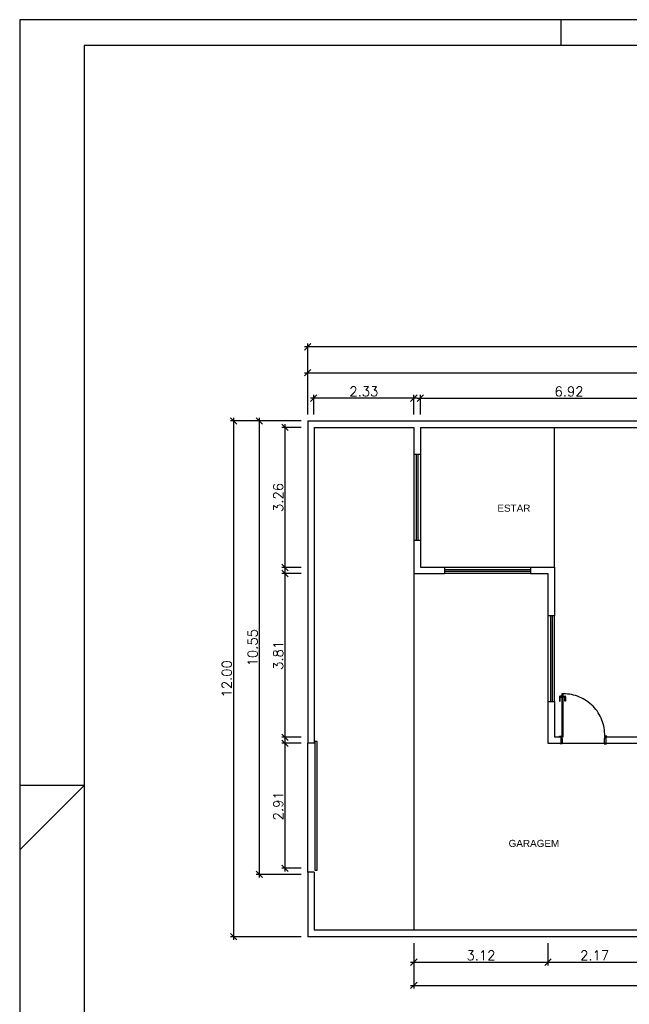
# Model space of a CAD drawing. Header units: millimetres. Extents: x 26 to 1362, y 24 to 358.
# Tile 9 of 256: x 100 to 114, y 295 to 318. Entities that reach past the tile are written whole.
import ezdxf

# ---------------------------------------------------------------- set-up
doc = ezdxf.new("R2010")
doc.units = ezdxf.units.MM
doc.linetypes.add('CONTINU', pattern=[0])
doc.linetypes.add('HIDDEN2', pattern=[4.7625, 3.175, -1.5875])
for name, color, linetype in [('1', 1, 'Continuous'), ('A102', 2, 'Continuous'), ('ARQ-ALVENARIA', 4, 'Continuous'), ('ARQ-COTAS', 30, 'Continuous'), ('ARQ-ESQ-01', 1, 'Continuous'), ('ARQ-PISO', 8, 'Continuous'), ('ARQ-TEXTO3', 3, 'Continuous')]:
    doc.layers.add(name, color=color, linetype=linetype)
doc.styles.add('arial', font='arial.ttf')
doc.styles.add('ROMANS', font='romans.shx')
doc.dimstyles.new('1-150', dxfattribs={"dimscale": 1.5, "dimtxt": 0.15, "dimasz": 0.1, "dimexe": 0.05, "dimexo": 0.1, "dimgap": 0.03, "dimtad": 1, "dimzin": 5, "dimdsep": 46, "dimtxsty": 'ROMANS', "dimblk": 'OBLIQUE', "dimcen": 0, "dimdle": 0.05, "dimclrd": 256, "dimclre": 256, "dimclrt": 2, "dimadec": 0, "dimazin": 0, "dimtfac": 1, "dimtofl": 0, "dimtmove": 2, "dimatfit": 3, "dimfxl": 0.04, "dimtolj": 1, "dimtzin": 1, "dimarcsym": 0})

# ---------------------------------------------------------------- blocks, each defined once
blk = doc.blocks.new('porta 100')
at = {"layer": 'ARQ-ESQ-01'}
for p, q in [((214.955, 18.296), (214.955, 18.189)), ((214.955, 18.189), (214.975, 18.189)), ((215.003, 18.306), (214.965, 18.306)), ((214.975, 18.189), (214.975, 18.281)), ((214.98, 18.286), (215.003, 18.286)), ((215.01, 18.319), (215.003, 18.319)), ((215.003, 18.319), (215.003, 18.276)), ((215.003, 18.276), (215.01, 18.276)), ((215.045, 18.319), (215.051, 18.319)), ((215.051, 18.276), (215.045, 18.276)), ((215.051, 18.319), (215.051, 18.276)), ((215.051, 18.306), (215.09, 18.306)), ((215.075, 18.286), (215.051, 18.286)), ((215.08, 18.189), (215.08, 18.281)), ((215.1, 18.189), (215.08, 18.189)), ((215.1, 18.296), (215.1, 18.189)), ((215.009, 17.362), (214.984, 17.362)), ((215.009, 17.362), (214.984, 17.362)), ((215.019, 17.212), (214.984, 17.212)), ((215.019, 17.212), (214.984, 17.212)), ((215.009, 17.327), (215.009, 17.362)), ((215.009, 17.327), (215.009, 17.362)), ((215.009, 17.327), (215.019, 17.327)), ((215.009, 17.327), (215.019, 17.327)), ((215.019, 17.327), (215.019, 17.212)), ((215.019, 17.327), (215.019, 17.212)), ((215.999, 17.327), (215.999, 17.212)), ((216.009, 17.327), (215.999, 17.327)), ((215.999, 17.212), (216.034, 17.212)), ((216.009, 17.327), (216.009, 17.362)), ((216.009, 17.362), (216.034, 17.362))]:
    blk.add_line(p, q, dxfattribs=at)
blk.add_lwpolyline([(215.044, 17.362), (215.044, 18.362), (215.009, 18.362), (215.009, 17.362)], close=True, dxfattribs=at)
for points in [[(214.984, 17.362), (214.959, 17.362), (214.959, 17.377), (215.009, 17.377), (215.009, 17.362), (215.009, 17.362)], [(214.984, 17.362), (214.959, 17.362), (214.959, 17.377), (215.009, 17.377), (215.009, 17.362), (215.009, 17.362)], [(215.019, 17.212), (215.019, 17.197), (214.969, 17.197), (214.969, 17.212), (214.984, 17.212)], [(215.019, 17.212), (215.019, 17.197), (214.969, 17.197), (214.969, 17.212), (214.984, 17.212)], [(215.999, 17.212), (215.999, 17.197), (216.049, 17.197), (216.049, 17.212), (216.034, 17.212)], [(216.034, 17.362), (216.059, 17.362), (216.059, 17.377), (216.009, 17.377), (216.009, 17.362), (216.009, 17.362)]]:
    blk.add_lwpolyline(points, dxfattribs=at)
at = {"layer": 'ARQ-ESQ-01', "linetype": 'HIDDEN2'}
blk.add_arc((215.053, 17.405), 0.957, 358.3218, 90.5013, dxfattribs=at)
at = {"layer": 'ARQ-ESQ-01'}
for centre, radius, start, end in [((214.965, 18.296), 0.01, 89.9711, 179.9711), ((214.98, 18.281), 0.005, 89.9711, 179.9711), ((215.075, 18.281), 0.005, 359.9711, 89.9711), ((215.09, 18.296), 0.01, 359.9711, 89.9711)]:
    blk.add_arc(centre, radius, start, end, dxfattribs=at)
blk = doc.blocks.new('Formato-A1M-LayOut')
at = {"color": 1}
for p, q in [((0.95, 0.594), (0, 0.594)), ((0, 0.594), (0, 0)), ((0.21, 0.584), (0.21, 0.594)), ((0.025, 0.297), (0, 0.272)), ((0.025, 0.297), (0, 0.297))]:
    blk.add_line(p, q, dxfattribs=at)
at = {"color": 5}
for p, q in [((0.94, 0.584), (0.025, 0.584)), ((0.025, 0.584), (0.025, 0.01))]:
    blk.add_line(p, q, dxfattribs=at)
blk = doc.blocks.new('_Oblique')
at = {"color": 0, "linetype": 'ByBlock', "lineweight": -2}
blk.add_line((-0.5, -0.5), (0.5, 0.5), dxfattribs=at)
blk = doc.blocks.new('*D21')
at = {"layer": 'ARQ-COTAS', "lineweight": -2, "transparency": 16777216}
for p, q in [((106.261, 308.315), (106.261, 309.364)), ((134.171, 308.315), (134.171, 309.364)), ((106.186, 309.289), (134.246, 309.289))]:
    blk.add_line(p, q, dxfattribs=at)
at = {"layer": 'DEFPOINTS', "color": 0, "transparency": 16777216}
for p in [(134.171, 309.289), (106.261, 308.165), (134.171, 308.165)]:
    blk.add_point(p, dxfattribs=at)
at = {"layer": 'ARQ-COTAS', "lineweight": -2, "transparency": 16777216, "xscale": 0.15, "yscale": 0.15, "zscale": 0.15, "rotation": 180}
blk.add_blockref('_Oblique', (106.261, 309.289), dxfattribs=at)
at = {"layer": 'ARQ-COTAS', "lineweight": -2, "transparency": 16777216, "xscale": 0.15, "yscale": 0.15, "zscale": 0.15}
blk.add_blockref('_Oblique', (134.171, 309.289), dxfattribs=at)
at = {"layer": 'ARQ-COTAS', "color": 2, "transparency": 16777216, "insert": (120.216, 309.446), "char_height": 0.225, "attachment_point": 5, "style": 'ROMANS'}
blk.add_mtext('\\A1;27.91', dxfattribs=at)
blk = doc.blocks.new('*D22')
at = {"layer": 'ARQ-COTAS', "lineweight": -2, "transparency": 16777216}
for p, q in [((108.806, 308.695), (106.326, 308.695)), ((106.401, 308.315), (106.401, 308.77)), ((108.731, 308.315), (108.731, 308.77))]:
    blk.add_line(p, q, dxfattribs=at)
at = {"layer": 'DEFPOINTS', "color": 0, "transparency": 16777216}
for p in [(106.401, 308.695), (106.401, 308.165), (108.731, 308.165)]:
    blk.add_point(p, dxfattribs=at)
at = {"layer": 'ARQ-COTAS', "lineweight": -2, "transparency": 16777216, "xscale": 0.15, "yscale": 0.15, "zscale": 0.15, "rotation": 180}
blk.add_blockref('_Oblique', (106.401, 308.695), dxfattribs=at)
at = {"layer": 'ARQ-COTAS', "lineweight": -2, "transparency": 16777216, "xscale": 0.15, "yscale": 0.15, "zscale": 0.15}
blk.add_blockref('_Oblique', (108.731, 308.695), dxfattribs=at)
at = {"layer": 'ARQ-COTAS', "color": 2, "transparency": 16777216, "insert": (107.566, 308.852), "char_height": 0.225, "attachment_point": 5, "style": 'ROMANS'}
blk.add_mtext('\\A1;2.33', dxfattribs=at)
blk = doc.blocks.new('*D23')
at = {"layer": 'ARQ-COTAS', "lineweight": -2, "transparency": 16777216}
for p, q in [((108.806, 308.695), (115.876, 308.695)), ((108.881, 308.315), (108.881, 308.77)), ((115.801, 308.315), (115.801, 308.77))]:
    blk.add_line(p, q, dxfattribs=at)
at = {"layer": 'DEFPOINTS', "color": 0, "transparency": 16777216}
for p in [(115.801, 308.695), (108.881, 308.165), (115.801, 308.165)]:
    blk.add_point(p, dxfattribs=at)
at = {"layer": 'ARQ-COTAS', "lineweight": -2, "transparency": 16777216, "xscale": 0.15, "yscale": 0.15, "zscale": 0.15, "rotation": 180}
blk.add_blockref('_Oblique', (108.881, 308.695), dxfattribs=at)
at = {"layer": 'ARQ-COTAS', "lineweight": -2, "transparency": 16777216, "xscale": 0.15, "yscale": 0.15, "zscale": 0.15}
blk.add_blockref('_Oblique', (115.801, 308.695), dxfattribs=at)
at = {"layer": 'ARQ-COTAS', "color": 2, "transparency": 16777216, "insert": (112.341, 308.852), "char_height": 0.225, "attachment_point": 5, "style": 'ROMANS'}
blk.add_mtext('\\A1;6.92', dxfattribs=at)
blk = doc.blocks.new('*D24')
at = {"layer": 'ARQ-COTAS', "lineweight": -2, "transparency": 16777216}
for p, q in [((151.256, 309.891), (106.186, 309.891)), ((106.261, 308.315), (106.261, 309.966)), ((151.181, 308.315), (151.181, 309.966))]:
    blk.add_line(p, q, dxfattribs=at)
at = {"layer": 'DEFPOINTS', "color": 0, "transparency": 16777216}
for p in [(106.261, 309.891), (106.261, 308.165), (151.181, 308.165)]:
    blk.add_point(p, dxfattribs=at)
at = {"layer": 'ARQ-COTAS', "lineweight": -2, "transparency": 16777216, "xscale": 0.15, "yscale": 0.15, "zscale": 0.15, "rotation": 180}
blk.add_blockref('_Oblique', (106.261, 309.891), dxfattribs=at)
at = {"layer": 'ARQ-COTAS', "lineweight": -2, "transparency": 16777216, "xscale": 0.15, "yscale": 0.15, "zscale": 0.15}
blk.add_blockref('_Oblique', (151.181, 309.891), dxfattribs=at)
at = {"layer": 'ARQ-COTAS', "color": 2, "transparency": 16777216, "insert": (128.721, 310.048), "char_height": 0.225, "attachment_point": 5, "style": 'ROMANS'}
blk.add_mtext('\\A1;44.92', dxfattribs=at)
blk = doc.blocks.new('*D70')
at = {"layer": 'ARQ-COTAS', "lineweight": -2, "transparency": 16777216}
for p, q in [((108.731, 296.015), (108.731, 294.958)), ((130.621, 296.015), (130.621, 294.958)), ((108.656, 295.033), (130.696, 295.033))]:
    blk.add_line(p, q, dxfattribs=at)
at = {"layer": 'DEFPOINTS', "color": 0, "transparency": 16777216}
for p in [(108.731, 296.165), (130.621, 296.165), (130.621, 295.033)]:
    blk.add_point(p, dxfattribs=at)
at = {"layer": 'ARQ-COTAS', "lineweight": -2, "transparency": 16777216, "xscale": 0.15, "yscale": 0.15, "zscale": 0.15, "rotation": 180}
blk.add_blockref('_Oblique', (108.731, 295.033), dxfattribs=at)
at = {"layer": 'ARQ-COTAS', "lineweight": -2, "transparency": 16777216, "xscale": 0.15, "yscale": 0.15, "zscale": 0.15}
blk.add_blockref('_Oblique', (130.621, 295.033), dxfattribs=at)
at = {"layer": 'ARQ-COTAS', "color": 2, "transparency": 16777216, "insert": (119.676, 295.191), "char_height": 0.225, "attachment_point": 5, "style": 'ROMANS'}
blk.add_mtext('\\A1;21.89', dxfattribs=at)
blk = doc.blocks.new('*D75')
at = {"layer": 'ARQ-COTAS', "lineweight": -2, "transparency": 16777216}
for p, q in [((106.111, 308.165), (105.062, 308.165)), ((105.137, 297.54), (105.137, 308.24)), ((106.111, 297.615), (105.062, 297.615))]:
    blk.add_line(p, q, dxfattribs=at)
at = {"layer": 'DEFPOINTS', "color": 0, "transparency": 16777216}
for p in [(105.137, 308.165), (106.261, 308.165), (106.261, 297.615)]:
    blk.add_point(p, dxfattribs=at)
at = {"layer": 'ARQ-COTAS', "lineweight": -2, "transparency": 16777216, "xscale": 0.15, "yscale": 0.15, "zscale": 0.15}
for p, rotation in [((105.137, 308.165), 90), ((105.137, 297.615), 270)]:
    blk.add_blockref('_Oblique', p, dxfattribs=dict(at, rotation=rotation))
at = {"layer": 'ARQ-COTAS', "color": 2, "transparency": 16777216, "insert": (104.98, 302.89), "char_height": 0.225, "attachment_point": 5, "rotation": 90, "style": 'ROMANS'}
blk.add_mtext('\\A1;10.55', dxfattribs=at)
blk = doc.blocks.new('*D76')
at = {"layer": 'ARQ-COTAS', "lineweight": -2, "transparency": 16777216}
for p, q in [((106.111, 300.665), (105.657, 300.665)), ((105.732, 300.74), (105.732, 297.681)), ((106.111, 297.756), (105.657, 297.756))]:
    blk.add_line(p, q, dxfattribs=at)
at = {"layer": 'DEFPOINTS', "color": 0, "transparency": 16777216}
for p in [(106.261, 300.665), (105.732, 297.756), (106.261, 297.756)]:
    blk.add_point(p, dxfattribs=at)
at = {"layer": 'ARQ-COTAS', "lineweight": -2, "transparency": 16777216, "xscale": 0.15, "yscale": 0.15, "zscale": 0.15}
for p, rotation in [((105.732, 300.665), 90), ((105.732, 297.756), 270)]:
    blk.add_blockref('_Oblique', p, dxfattribs=dict(at, rotation=rotation))
at = {"layer": 'ARQ-COTAS', "color": 2, "transparency": 16777216, "insert": (105.574, 299.21), "char_height": 0.225, "attachment_point": 5, "rotation": 90, "style": 'ROMANS'}
blk.add_mtext('\\A1;2.91', dxfattribs=at)
blk = doc.blocks.new('*D77')
at = {"layer": 'ARQ-COTAS', "lineweight": -2, "transparency": 16777216}
for p, q in [((106.111, 304.615), (105.657, 304.615)), ((105.732, 304.69), (105.732, 300.731)), ((106.111, 300.806), (105.657, 300.806))]:
    blk.add_line(p, q, dxfattribs=at)
at = {"layer": 'DEFPOINTS', "color": 0, "transparency": 16777216}
for p in [(106.261, 304.615), (105.732, 300.806), (106.261, 300.806)]:
    blk.add_point(p, dxfattribs=at)
at = {"layer": 'ARQ-COTAS', "lineweight": -2, "transparency": 16777216, "xscale": 0.15, "yscale": 0.15, "zscale": 0.15}
for p, rotation in [((105.732, 304.615), 90), ((105.732, 300.806), 270)]:
    blk.add_blockref('_Oblique', p, dxfattribs=dict(at, rotation=rotation))
at = {"layer": 'ARQ-COTAS', "color": 2, "transparency": 16777216, "insert": (105.574, 302.71), "char_height": 0.225, "attachment_point": 5, "rotation": 90, "style": 'ROMANS'}
blk.add_mtext('\\A1;3.81', dxfattribs=at)
blk = doc.blocks.new('*D78')
at = {"layer": 'ARQ-COTAS', "lineweight": -2, "transparency": 16777216}
for p, q in [((106.111, 308.015), (105.657, 308.015)), ((105.732, 308.09), (105.732, 304.681)), ((106.111, 304.756), (105.657, 304.756))]:
    blk.add_line(p, q, dxfattribs=at)
at = {"layer": 'DEFPOINTS', "color": 0, "transparency": 16777216}
for p in [(106.261, 308.015), (105.732, 304.756), (106.261, 304.756)]:
    blk.add_point(p, dxfattribs=at)
at = {"layer": 'ARQ-COTAS', "lineweight": -2, "transparency": 16777216, "xscale": 0.15, "yscale": 0.15, "zscale": 0.15}
for p, rotation in [((105.732, 308.015), 90), ((105.732, 304.756), 270)]:
    blk.add_blockref('_Oblique', p, dxfattribs=dict(at, rotation=rotation))
at = {"layer": 'ARQ-COTAS', "color": 2, "transparency": 16777216, "insert": (105.574, 306.385), "char_height": 0.225, "attachment_point": 5, "rotation": 90, "style": 'ROMANS'}
blk.add_mtext('\\A1;3.26', dxfattribs=at)
blk = doc.blocks.new('*D79')
at = {"layer": 'ARQ-COTAS', "lineweight": -2, "transparency": 16777216}
for p, q in [((106.111, 308.165), (104.461, 308.165)), ((104.536, 308.24), (104.536, 296.09)), ((106.111, 296.165), (104.461, 296.165))]:
    blk.add_line(p, q, dxfattribs=at)
at = {"layer": 'DEFPOINTS', "color": 0, "transparency": 16777216}
for p in [(106.261, 308.165), (104.536, 296.165), (106.261, 296.165)]:
    blk.add_point(p, dxfattribs=at)
at = {"layer": 'ARQ-COTAS', "lineweight": -2, "transparency": 16777216, "xscale": 0.15, "yscale": 0.15, "zscale": 0.15}
for p, rotation in [((104.536, 308.165), 90), ((104.536, 296.165), 270)]:
    blk.add_blockref('_Oblique', p, dxfattribs=dict(at, rotation=rotation))
at = {"layer": 'ARQ-COTAS', "color": 2, "transparency": 16777216, "insert": (104.378, 302.165), "char_height": 0.225, "attachment_point": 5, "rotation": 90, "style": 'ROMANS'}
blk.add_mtext('\\A1;12.00', dxfattribs=at)
blk = doc.blocks.new('*D81')
at = {"layer": 'ARQ-COTAS', "lineweight": -2, "transparency": 16777216}
for p, q in [((111.851, 296.015), (111.851, 295.498)), ((114.021, 296.015), (114.021, 295.498)), ((111.776, 295.573), (114.096, 295.573))]:
    blk.add_line(p, q, dxfattribs=at)
at = {"layer": 'DEFPOINTS', "color": 0, "transparency": 16777216}
for p in [(111.851, 296.165), (114.021, 296.165), (114.021, 295.573)]:
    blk.add_point(p, dxfattribs=at)
at = {"layer": 'ARQ-COTAS', "lineweight": -2, "transparency": 16777216, "xscale": 0.15, "yscale": 0.15, "zscale": 0.15, "rotation": 180}
blk.add_blockref('_Oblique', (111.851, 295.573), dxfattribs=at)
at = {"layer": 'ARQ-COTAS', "lineweight": -2, "transparency": 16777216, "xscale": 0.15, "yscale": 0.15, "zscale": 0.15}
blk.add_blockref('_Oblique', (114.021, 295.573), dxfattribs=at)
at = {"layer": 'ARQ-COTAS', "color": 2, "transparency": 16777216, "insert": (112.936, 295.73), "char_height": 0.225, "attachment_point": 5, "style": 'ROMANS'}
blk.add_mtext('\\A1;2.17', dxfattribs=at)
blk = doc.blocks.new('*D82')
at = {"layer": 'ARQ-COTAS', "lineweight": -2, "transparency": 16777216}
for p, q in [((108.731, 296.015), (108.731, 295.498)), ((111.851, 296.015), (111.851, 295.498)), ((108.656, 295.573), (111.926, 295.573))]:
    blk.add_line(p, q, dxfattribs=at)
at = {"layer": 'DEFPOINTS', "color": 0, "transparency": 16777216}
for p in [(108.731, 296.165), (111.851, 296.165), (111.851, 295.573)]:
    blk.add_point(p, dxfattribs=at)
at = {"layer": 'ARQ-COTAS', "lineweight": -2, "transparency": 16777216, "xscale": 0.15, "yscale": 0.15, "zscale": 0.15, "rotation": 180}
blk.add_blockref('_Oblique', (108.731, 295.573), dxfattribs=at)
at = {"layer": 'ARQ-COTAS', "lineweight": -2, "transparency": 16777216, "xscale": 0.15, "yscale": 0.15, "zscale": 0.15}
blk.add_blockref('_Oblique', (111.851, 295.573), dxfattribs=at)
at = {"layer": 'ARQ-COTAS', "color": 2, "transparency": 16777216, "insert": (110.291, 295.73), "char_height": 0.225, "attachment_point": 5, "style": 'ROMANS'}
blk.add_mtext('\\A1;3.12', dxfattribs=at)

msp = doc.modelspace()

# ---------------------------------------------------------------- linework, layer by layer
at = {"layer": '1'}
for points in [[(108.731, 307.3902), (108.731, 305.3902)], [(108.881, 307.3902), (108.881, 305.3902)], [(109.441, 304.7652), (111.441, 304.7652)], [(111.441, 304.6152), (109.441, 304.6152)], [(111.851, 303.6402), (111.851, 301.6402)], [(112.001, 301.6402), (112.001, 303.6402)], [(106.261, 297.6652), (106.261, 300.6652)], [(106.4285, 300.7095), (106.4285, 297.7095), (106.4785, 297.7095), (106.4785, 300.7095), (106.4285, 300.7095)], [(112.151, 300.6652), (113.201, 300.6652)]]:
    msp.add_lwpolyline(points, dxfattribs=at)
at = {"layer": 'A102'}
for points in [[(108.786, 307.3902), (108.786, 305.3902)], [(108.826, 307.3902), (108.826, 305.3902)], [(108.731, 304.6152), (108.731, 296.3152)], [(109.441, 304.7102), (111.441, 304.7102)], [(109.441, 304.6702), (111.441, 304.6702)], [(111.906, 303.6402), (111.906, 301.6402)], [(111.946, 303.6402), (111.946, 301.6402)]]:
    msp.add_lwpolyline(points, dxfattribs=at)
at = {"layer": 'ARQ-ALVENARIA'}
for p, q in [((106.261, 308.1652), (151.181, 308.1652)), ((106.411, 308.0152), (108.731, 308.0152)), ((108.731, 308.0152), (108.731, 307.3902)), ((108.881, 308.0152), (115.801, 308.0152)), ((108.881, 308.0152), (108.881, 307.3902)), ((108.731, 305.3902), (108.731, 304.6152)), ((108.881, 305.3902), (108.881, 304.7652)), ((108.881, 304.7652), (109.441, 304.7652)), ((111.441, 304.7652), (112.001, 304.7652)), ((112.001, 304.7652), (112.001, 303.6402)), ((108.731, 304.6152), (109.441, 304.6152)), ((111.441, 304.6152), (111.851, 304.6152)), ((111.851, 304.6152), (111.851, 303.6402)), ((111.851, 301.6402), (111.851, 300.6652)), ((112.001, 301.6402), (112.001, 300.8152)), ((111.851, 300.6652), (112.151, 300.6652)), ((112.001, 300.8152), (112.151, 300.8152)), ((113.201, 300.8152), (113.701, 300.8152)), ((113.201, 300.6653), (114.021, 300.6652)), ((130.621, 296.3152), (106.411, 296.3152)), ((130.621, 296.1652), (106.261, 296.1652))]:
    msp.add_line(p, q, dxfattribs=at)
for points in [[(106.261, 308.1652), (106.261, 300.6652)], [(106.411, 308.0152), (106.411, 300.6652)], [(108.731, 307.3902), (108.881, 307.3902)], [(108.731, 305.3902), (108.881, 305.3902)], [(109.441, 304.7652), (109.441, 304.6152)], [(111.441, 304.7652), (111.441, 304.6152)], [(111.851, 303.6402), (112.001, 303.6402)], [(111.851, 301.6402), (112.001, 301.6402)], [(106.411, 300.6652), (106.261, 300.6652)], [(112.001, 300.8152), (112.151, 300.8152), (112.151, 300.6652)], [(113.201, 300.6652), (113.201, 300.8152)], [(113.701, 300.8152), (119.001, 300.8152)], [(106.261, 297.6652), (106.261, 296.1652)], [(106.411, 297.6652), (106.411, 297.6652), (106.261, 297.6652)], [(106.411, 297.6652), (106.411, 296.3152)]]:
    msp.add_lwpolyline(points, dxfattribs=at)
at = {"layer": 'ARQ-PISO'}
msp.add_lwpolyline([(112.001, 304.7652), (112.001, 308.0152)], dxfattribs=at)

# ---------------------------------------------------------------- block references
at = {"xscale": 60, "yscale": 60, "zscale": 60}
msp.add_blockref('Formato-A1M-LayOut', (99.5601, 281.8632), dxfattribs=at)
at = {"layer": 'ARQ-ALVENARIA'}
msp.add_blockref('porta 100', (-102.8382, 283.4534), dxfattribs=at)

# ---------------------------------------------------------------- texts
at = {"layer": 'ARQ-TEXTO3', "linetype": 'CONTINU', "style": 'arial'}
for s, p in [('ESTAR', (110.6735, 306.0541)), ('GARAGEM', (110.9348, 298.2536))]:
    msp.add_text(s, height=0.165, dxfattribs=at).set_placement(p)

# ---------------------------------------------------------------- dimensions: what is measured, and where the dimension line sits
at = {"layer": 'ARQ-COTAS'}
for base, p1, p2, picture, middle in [((106.261, 309.8905), (151.181, 308.1652), (106.261, 308.1652), '*D24', (128.721, 310.048)), ((134.171, 309.2889), (106.261, 308.1652), (134.171, 308.1652), '*D21', (120.216, 309.4464)), ((106.4014, 308.6947), (108.731, 308.1652), (106.4014, 308.1652), '*D22', (107.5662, 308.8522)), ((115.801, 308.6947), (108.881, 308.1652), (115.801, 308.1652), '*D23', (112.341, 308.8522)), ((130.621, 295.0332), (108.731, 296.1652), (130.621, 296.1652), '*D70', (119.676, 295.1907)), ((111.851, 295.5729), (108.731, 296.1652), (111.851, 296.1652), '*D82', (110.291, 295.7304)), ((114.021, 295.5729), (111.851, 296.1652), (114.021, 296.1652), '*D81', (112.936, 295.7304))]:
    dim = msp.add_linear_dim(base=base, p1=p1, p2=p2, dimstyle='1-150', dxfattribs=at)
    dim.commit()
    dim.dimension.update_dxf_attribs({"geometry": picture, "text_midpoint": middle})
for base, p1, p2, picture, middle in [((104.5358, 296.1652), (106.261, 308.1652), (106.261, 296.1652), '*D79', (104.3783, 302.1652)), ((105.1374, 308.1652), (106.261, 297.6152), (106.261, 308.1652), '*D75', (104.9799, 302.8902)), ((105.7315, 304.7556), (106.261, 308.0152), (106.261, 304.7556), '*D78', (105.574, 306.3854)), ((105.7315, 300.8056), (106.261, 304.6152), (106.261, 300.8056), '*D77', (105.574, 302.7104)), ((105.7315, 297.7556), (106.261, 300.6652), (106.261, 297.7556), '*D76', (105.574, 299.2104))]:
    dim = msp.add_linear_dim(base=base, p1=p1, p2=p2, angle=90, dimstyle='1-150', dxfattribs=at)
    dim.commit()
    dim.dimension.update_dxf_attribs({"geometry": picture, "text_midpoint": middle})

doc.saveas('drawing.dxf')
